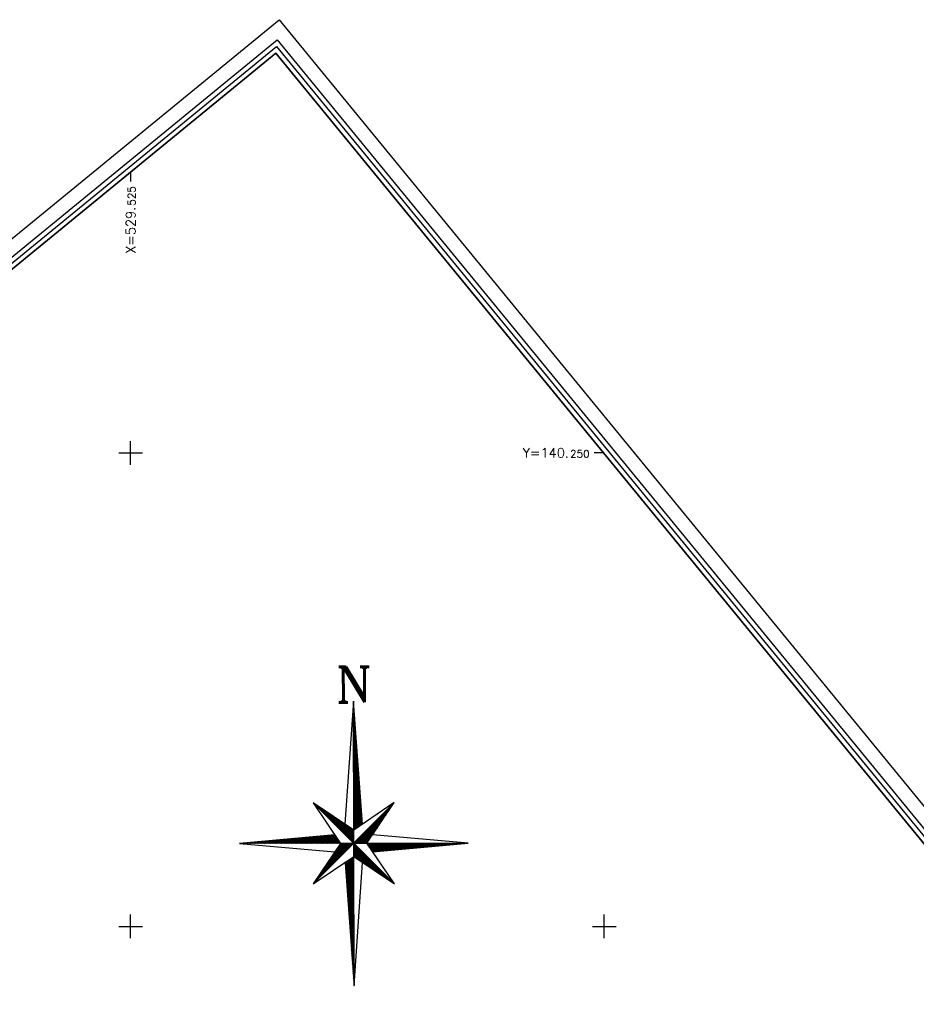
# Model space of a CAD drawing. Header units: feet. Extents: x 529188 to 529675, y 139816 to 140273.
# Tile 114 of 118: x 529519 to 529566, y 140221 to 140273. Entities that reach past the tile are written whole.
import ezdxf
from ezdxf.enums import TextEntityAlignment as Align

# ---------------------------------------------------------------- set-up
doc = ezdxf.new("R2010")
doc.units = ezdxf.units.FT
doc.header["$LTSCALE"] = 2
doc.header["$MEASUREMENT"] = 0
doc.linetypes.add('CONTINU', pattern=[0])
doc.layers.get('0').update_dxf_attribs({"linetype": 'CONTINUOUS'})
for name, color, linetype in [('cadre250', 7, 'CONTINUOUS'), ('CARROYAGE', 7, 'CONTINUOUS'), ('CARROYAGE LAMBERT', 7, 'CONTINUOUS')]:
    doc.layers.add(name, color=color, linetype=linetype)
doc.styles.add('ROMANT', font='ROMANT.SHX')
doc.styles.get("Standard").update_dxf_attribs({"font": 'ROMANS.SHX'})

# ---------------------------------------------------------------- blocks, each defined once
blk = doc.blocks.new('*X34')
at = {"color": 0, "linetype": 'CONTINU'}
for p, q in [((72.04, 126.13), (72.05, 126.14)), ((72.04, 125.78), (72.07, 125.81)), ((72.04, 125.42), (72.1, 125.48)), ((72.04, 125.07), (72.12, 125.15)), ((72.04, 124.72), (72.14, 124.82)), ((72.04, 124.36), (72.17, 124.49)), ((72.04, 124.01), (72.19, 124.16)), ((72.04, 123.65), (72.21, 123.83)), ((72.04, 123.3), (72.24, 123.5)), ((72.04, 122.95), (72.26, 123.17)), ((72.04, 122.59), (72.28, 122.84)), ((72.04, 122.24), (72.31, 122.51)), ((72.04, 121.89), (72.33, 122.18)), ((72.04, 121.53), (72.35, 121.85)), ((72.04, 121.18), (72.38, 121.52)), ((72.04, 120.83), (72.4, 121.19)), ((72.04, 120.47), (72.42, 120.86)), ((72.04, 120.12), (72.45, 120.53)), ((72.04, 119.77), (72.47, 120.2)), ((72.04, 119.41), (72.49, 119.87)), ((72.04, 119.06), (72.52, 119.54)), ((72.04, 118.7), (72.54, 119.21)), ((72.04, 118.35), (72.56, 118.88)), ((72.04, 118), (72.59, 118.55)), ((72.04, 117.64), (72.61, 118.22)), ((72.04, 117.29), (72.63, 117.89)), ((72.04, 116.94), (72.66, 117.56)), ((72.04, 116.58), (72.68, 117.23)), ((72.04, 116.23), (72.7, 116.9)), ((72.04, 115.88), (72.73, 116.57)), ((72.04, 115.52), (72.75, 116.24)), ((72.04, 115.17), (72.77, 115.91)), ((72.04, 114.82), (72.8, 115.58)), ((72.04, 114.46), (72.82, 115.25)), ((72.04, 114.11), (72.84, 114.92)), ((72.04, 113.76), (72.87, 114.58)), ((72.04, 113.4), (72.89, 114.25)), ((72.04, 113.05), (72.91, 113.92)), ((72.04, 112.69), (72.94, 113.59)), ((72.04, 112.34), (72.96, 113.26)), ((72.04, 111.99), (72.98, 112.93)), ((72.04, 111.63), (73.01, 112.6)), ((72.04, 111.28), (73.03, 112.27)), ((72.04, 110.93), (73.05, 111.94)), ((72.04, 110.57), (73.08, 111.61)), ((72.04, 110.22), (73.1, 111.28)), ((72.04, 109.87), (73.12, 110.95)), ((72.04, 109.51), (73.15, 110.62)), ((72.04, 109.16), (73.17, 110.29)), ((72.04, 108.81), (73.19, 109.96)), ((72.04, 108.45), (73.22, 109.63)), ((72.04, 108.1), (73.24, 109.3)), ((72.04, 107.74), (73.26, 108.97)), ((72.04, 107.39), (73.29, 108.64)), ((72.04, 107.04), (73.31, 108.31)), ((72.04, 106.68), (73.33, 107.98)), ((72.04, 106.33), (73.36, 107.65)), ((72.04, 105.98), (73.38, 107.32)), ((72.04, 105.62), (73.4, 106.99)), ((72.04, 105.27), (73.43, 106.66)), ((72.04, 104.92), (73.45, 106.33)), ((72.04, 104.56), (73.47, 106)), ((72.04, 104.21), (73.5, 105.67)), ((72.04, 103.86), (73.52, 105.34)), ((72.04, 103.5), (73.54, 105.01)), ((72.04, 103.15), (73.57, 104.68)), ((72.04, 102.79), (73.59, 104.35)), ((72.04, 102.44), (73.61, 104.02)), ((72.04, 102.09), (73.64, 103.69)), ((72.04, 101.73), (73.66, 103.36)), ((72.04, 101.38), (73.68, 103.03)), ((72.04, 101.03), (73.71, 102.7)), ((72.04, 100.67), (73.73, 102.37)), ((72.04, 100.32), (73.75, 102.04)), ((72.04, 99.97), (73.78, 101.71)), ((72.04, 99.61), (73.8, 101.38)), ((72.04, 99.26), (73.82, 101.05)), ((72.04, 98.91), (73.85, 100.72)), ((72.04, 98.55), (73.87, 100.39)), ((72.04, 98.2), (73.89, 100.06)), ((72.04, 97.85), (73.92, 99.72)), ((72.04, 97.49), (73.94, 99.39)), ((72.04, 97.14), (73.96, 99.06)), ((72.04, 96.78), (73.99, 98.73)), ((72.04, 96.43), (74.01, 98.4)), ((72.04, 96.08), (74.03, 98.07)), ((72.04, 95.72), (74.06, 97.74)), ((72.04, 95.37), (74.08, 97.41)), ((72.04, 95.02), (74.1, 97.08)), ((72.04, 94.66), (74.13, 96.75)), ((72.04, 94.31), (74.15, 96.42)), ((72.04, 93.96), (74.17, 96.09)), ((72.04, 93.6), (74.2, 95.76)), ((72.04, 93.25), (74.22, 95.43)), ((72.04, 92.9), (74.24, 95.1)), ((72.04, 92.54), (74.27, 94.77)), ((72.04, 92.19), (74.29, 94.44)), ((72.04, 91.83), (74.31, 94.11)), ((72.04, 91.48), (74.34, 93.78)), ((72.04, 91.13), (74.36, 93.45)), ((72.04, 90.77), (74.38, 93.12)), ((72.04, 90.42), (74.41, 92.79)), ((72.04, 90.07), (74.43, 92.46)), ((72.04, 89.71), (74.45, 92.13)), ((72.04, 89.36), (74.48, 91.8)), ((72.04, 89.01), (74.5, 91.47)), ((72.04, 88.65), (74.52, 91.14)), ((72.04, 88.3), (74.55, 90.81)), ((72.04, 87.95), (74.57, 90.48)), ((72.04, 87.59), (74.59, 90.15)), ((72.04, 87.24), (74.62, 89.82)), ((72.04, 86.89), (74.64, 89.49)), ((72.04, 86.53), (74.66, 89.16)), ((72.04, 86.18), (74.69, 88.83)), ((72.04, 85.82), (74.71, 88.5)), ((72.04, 85.47), (74.73, 88.17)), ((72.04, 85.12), (74.76, 87.84)), ((72.04, 84.76), (74.78, 87.51)), ((55.02, 83.31), (55.05, 83.33)), ((55.2, 83.13), (55.26, 83.19)), ((72.04, 84.41), (74.8, 87.18)), ((72.04, 84.06), (74.83, 86.85)), ((72.04, 83.7), (74.85, 86.52)), ((72.04, 83.35), (74.87, 86.19)), ((72.04, 83), (74.9, 85.86)), ((72.04, 82.64), (74.92, 85.53)), ((72.04, 82.29), (74.94, 85.2)), ((72.04, 81.94), (74.97, 84.86)), ((72.04, 81.58), (74.99, 84.53)), ((72.04, 81.23), (75.01, 84.2)), ((72.04, 80.87), (75.04, 83.87)), ((72.04, 80.52), (75.06, 83.54)), ((72.04, 80.17), (75.08, 83.21)), ((55.38, 82.95), (55.47, 83.05)), ((55.55, 82.78), (55.68, 82.91)), ((55.73, 82.6), (55.89, 82.76)), ((55.91, 82.42), (56.11, 82.62)), ((56.08, 82.25), (56.32, 82.48)), ((56.26, 82.07), (56.53, 82.34)), ((56.44, 81.89), (56.74, 82.2)), ((56.61, 81.72), (56.95, 82.05)), ((56.79, 81.54), (57.16, 81.91)), ((56.97, 81.36), (57.37, 81.77)), ((57.14, 81.19), (57.58, 81.63)), ((57.32, 81.01), (57.8, 81.48)), ((57.5, 80.83), (58.01, 81.34)), ((57.67, 80.66), (58.22, 81.2)), ((57.85, 80.48), (58.43, 81.06)), ((58.03, 80.3), (58.64, 80.92)), ((58.21, 80.13), (58.85, 80.77)), ((58.38, 79.95), (59.06, 80.63)), ((58.56, 79.77), (59.28, 80.49)), ((58.74, 79.6), (59.49, 80.35)), ((58.91, 79.42), (59.7, 80.2)), ((59.09, 79.24), (59.91, 80.06)), ((59.27, 79.06), (60.12, 79.92)), ((59.44, 78.89), (60.33, 79.78)), ((59.62, 78.71), (60.54, 79.63)), ((59.8, 78.53), (60.75, 79.49)), ((59.97, 78.36), (60.97, 79.35)), ((60.15, 78.18), (61.18, 79.21)), ((60.33, 78), (61.39, 79.07)), ((72.04, 79.81), (75.11, 82.88)), ((72.04, 79.46), (75.13, 82.55)), ((72.04, 79.11), (75.15, 82.22)), ((72.04, 78.75), (75.18, 81.89)), ((72.04, 78.4), (75.2, 81.56)), ((72.04, 78.05), (75.22, 81.23)), ((72.04, 77.69), (75.25, 80.9)), ((72.04, 77.34), (75.27, 80.57)), ((72.04, 76.99), (75.29, 80.24)), ((72.04, 76.63), (75.32, 79.91)), ((72.04, 76.28), (75.34, 79.58)), ((72.04, 75.92), (75.36, 79.25)), ((72.31, 66.3), (88.62, 82.61)), ((72.66, 66.3), (87.9, 81.53)), ((73.01, 66.3), (87.17, 80.45)), ((73.37, 66.3), (86.44, 79.37)), ((60.5, 77.83), (61.6, 78.92)), ((60.68, 77.65), (61.81, 78.78)), ((60.86, 77.47), (62.02, 78.64)), ((61.03, 77.3), (62.23, 78.5)), ((61.21, 77.12), (62.44, 78.35)), ((61.39, 76.94), (62.66, 78.21)), ((61.56, 76.77), (62.87, 78.07)), ((61.74, 76.59), (63.08, 77.93)), ((61.92, 76.41), (63.29, 77.79)), ((62.09, 76.24), (63.5, 77.64)), ((62.27, 76.06), (63.71, 77.5)), ((62.45, 75.88), (63.92, 77.36)), ((62.62, 75.71), (64.14, 77.22)), ((62.8, 75.53), (64.35, 77.07)), ((62.98, 75.35), (64.56, 76.93)), ((63.16, 75.18), (64.77, 76.79)), ((63.33, 75), (64.98, 76.65)), ((63.51, 74.82), (65.19, 76.51)), ((63.69, 74.65), (65.4, 76.36)), ((63.86, 74.47), (65.61, 76.22)), ((64.04, 74.29), (65.83, 76.08)), ((64.22, 74.12), (66.04, 75.94)), ((64.39, 73.94), (66.25, 75.79)), ((64.57, 73.76), (66.46, 75.65)), ((64.75, 73.58), (66.67, 75.51)), ((64.92, 73.41), (66.88, 75.37)), ((65.1, 73.23), (67.09, 75.23)), ((65.28, 73.05), (67.3, 75.08)), ((65.45, 72.88), (67.52, 74.94)), ((72.04, 75.57), (75.39, 78.92)), ((72.04, 75.22), (75.41, 78.59)), ((72.04, 74.86), (75.43, 78.26)), ((72.04, 74.51), (75.46, 77.93)), ((72.04, 74.16), (75.48, 77.6)), ((72.04, 73.8), (75.5, 77.27)), ((72.04, 73.45), (75.53, 76.94)), ((72.04, 73.1), (75.55, 76.61)), ((72.04, 72.74), (75.57, 76.28)), ((72.04, 72.39), (75.6, 75.95)), ((72.04, 72.04), (75.62, 75.62)), ((72.7, 72.34), (75.64, 75.29)), ((73.72, 66.3), (85.71, 78.29)), ((73.78, 73.07), (75.67, 74.96)), ((74.07, 66.3), (84.98, 77.2)), ((74.43, 66.3), (84.25, 76.12)), ((74.78, 66.3), (83.53, 75.04)), ((65.63, 72.7), (67.73, 74.8)), ((65.81, 72.52), (67.94, 74.66)), ((65.98, 72.35), (68.15, 74.51)), ((66.16, 72.17), (68.36, 74.37)), ((66.34, 71.99), (68.57, 74.23)), ((66.51, 71.82), (68.78, 74.09)), ((66.69, 71.64), (69, 73.94)), ((66.87, 71.46), (69.21, 73.8)), ((67.04, 71.29), (69.42, 73.66)), ((67.22, 71.11), (69.63, 73.52)), ((67.4, 70.93), (69.84, 73.38)), ((67.57, 70.76), (70.05, 73.23)), ((67.75, 70.58), (70.26, 73.09)), ((67.93, 70.4), (70.47, 72.95)), ((68.1, 70.23), (70.69, 72.81)), ((68.28, 70.05), (70.9, 72.66)), ((68.46, 69.87), (71.11, 72.52)), ((68.64, 69.7), (71.32, 72.38)), ((68.81, 69.52), (71.53, 72.24)), ((68.99, 69.34), (71.74, 72.1)), ((69.17, 69.17), (71.95, 71.95)), ((69.34, 68.99), (72.04, 71.68)), ((69.52, 68.81), (72.04, 71.33)), ((69.7, 68.64), (72.04, 70.98)), ((74.86, 73.8), (75.69, 74.63)), ((75.13, 66.3), (82.8, 73.96)), ((75.49, 66.3), (82.07, 72.88)), ((75.84, 66.3), (81.34, 71.8)), ((76.19, 66.3), (80.61, 70.71)), ((26.7, 66.3), (26.99, 66.59)), ((27.05, 66.3), (27.38, 66.62)), ((27.4, 66.3), (27.76, 66.65)), ((27.76, 66.3), (28.15, 66.69)), ((28.11, 66.3), (28.54, 66.72)), ((28.46, 66.3), (28.93, 66.76)), ((28.82, 66.3), (29.32, 66.79)), ((29.17, 66.3), (29.7, 66.83)), ((29.53, 66.3), (30.09, 66.86)), ((29.88, 66.3), (30.48, 66.9)), ((30.23, 66.3), (30.87, 66.93)), ((30.59, 66.3), (31.26, 66.97)), ((30.94, 66.3), (31.65, 67)), ((31.29, 66.3), (32.03, 67.04)), ((31.65, 66.3), (32.42, 67.07)), ((32, 66.3), (32.81, 67.11)), ((32.35, 66.3), (33.2, 67.14)), ((32.71, 66.3), (33.59, 67.17)), ((33.06, 66.3), (33.98, 67.21)), ((33.41, 66.3), (34.36, 67.24)), ((33.77, 66.3), (34.75, 67.28)), ((34.12, 66.3), (35.14, 67.31)), ((34.48, 66.3), (35.53, 67.35)), ((34.83, 66.3), (35.92, 67.38)), ((35.18, 66.3), (36.31, 67.42)), ((35.54, 66.3), (36.69, 67.45)), ((35.89, 66.3), (37.08, 67.49)), ((36.24, 66.3), (37.47, 67.52)), ((36.6, 66.3), (37.86, 67.56)), ((36.95, 66.3), (38.25, 67.59)), ((37.3, 66.3), (38.63, 67.63)), ((37.66, 66.3), (39.02, 67.66)), ((38.01, 66.3), (39.41, 67.7)), ((38.36, 66.3), (39.8, 67.73)), ((38.72, 66.3), (40.19, 67.76)), ((39.07, 66.3), (40.58, 67.8)), ((39.43, 66.3), (40.96, 67.83)), ((39.78, 66.3), (41.35, 67.87)), ((40.13, 66.3), (41.74, 67.9)), ((40.49, 66.3), (42.13, 67.94)), ((40.84, 66.3), (42.52, 67.97)), ((41.19, 66.3), (42.91, 68.01)), ((41.55, 66.3), (43.29, 68.04)), ((41.9, 66.3), (43.68, 68.08)), ((42.25, 66.3), (44.07, 68.11)), ((42.61, 66.3), (44.46, 68.15)), ((42.96, 66.3), (44.85, 68.18)), ((43.31, 66.3), (45.23, 68.22)), ((43.67, 66.3), (45.62, 68.25)), ((44.02, 66.3), (46.01, 68.29)), ((44.37, 66.3), (46.4, 68.32)), ((44.73, 66.3), (46.79, 68.35)), ((45.08, 66.3), (47.18, 68.39)), ((45.44, 66.3), (47.56, 68.42)), ((45.79, 66.3), (47.95, 68.46)), ((46.14, 66.3), (48.34, 68.49)), ((46.5, 66.3), (48.73, 68.53)), ((46.85, 66.3), (49.12, 68.56)), ((47.2, 66.3), (49.51, 68.6)), ((47.56, 66.3), (49.89, 68.63)), ((47.91, 66.3), (50.28, 68.67)), ((48.26, 66.3), (50.67, 68.7)), ((48.62, 66.3), (51.06, 68.74)), ((48.97, 66.3), (51.45, 68.77)), ((49.32, 66.3), (51.84, 68.81)), ((49.68, 66.3), (52.22, 68.84)), ((50.03, 66.3), (52.61, 68.87)), ((50.39, 66.3), (53, 68.91)), ((50.74, 66.3), (53.39, 68.94)), ((51.09, 66.3), (53.78, 68.98)), ((51.45, 66.3), (54.16, 69.01)), ((51.8, 66.3), (54.55, 69.05)), ((52.15, 66.3), (54.94, 69.08)), ((52.51, 66.3), (55.33, 69.12)), ((52.86, 66.3), (55.72, 69.15)), ((53.21, 66.3), (56.11, 69.19)), ((53.57, 66.3), (56.49, 69.22)), ((53.92, 66.3), (56.88, 69.26)), ((54.27, 66.3), (57.27, 69.29)), ((54.63, 66.3), (57.66, 69.33)), ((54.98, 66.3), (58.05, 69.36)), ((55.33, 66.3), (58.44, 69.4)), ((55.69, 66.3), (58.82, 69.43)), ((56.04, 66.3), (59.21, 69.46)), ((56.4, 66.3), (59.6, 69.5)), ((56.75, 66.3), (59.99, 69.53)), ((57.1, 66.3), (60.38, 69.57)), ((57.46, 66.3), (60.76, 69.6)), ((57.81, 66.3), (61.15, 69.64)), ((58.16, 66.3), (61.54, 69.67)), ((58.52, 66.3), (61.93, 69.71)), ((58.87, 66.3), (62.32, 69.74)), ((59.22, 66.3), (62.71, 69.78)), ((59.58, 66.3), (63.09, 69.81)), ((59.93, 66.3), (63.48, 69.85)), ((60.28, 66.3), (63.87, 69.88)), ((60.64, 66.3), (64.1, 69.76)), ((60.99, 66.3), (64.24, 69.55)), ((61.35, 66.3), (64.39, 69.34)), ((61.7, 66.3), (64.53, 69.12)), ((62.05, 66.3), (64.67, 68.91)), ((62.41, 66.3), (64.81, 68.7)), ((62.76, 66.3), (64.96, 68.49)), ((63.11, 66.3), (65.1, 68.28)), ((63.47, 66.3), (65.24, 68.07)), ((63.82, 66.3), (65.38, 67.86)), ((64.17, 66.3), (65.52, 67.65)), ((64.53, 66.3), (65.67, 67.43)), ((64.88, 66.3), (65.81, 67.22)), ((65.23, 66.3), (65.95, 67.01)), ((65.59, 66.3), (66.09, 66.8)), ((65.94, 66.3), (66.24, 66.59)), ((69.87, 68.46), (72.04, 70.62)), ((70.05, 68.28), (72.04, 70.27)), ((70.23, 68.1), (72.04, 69.91)), ((70.4, 67.93), (72.04, 69.56)), ((70.58, 67.75), (72.04, 69.21)), ((70.76, 67.57), (72.04, 68.85)), ((70.93, 67.4), (72.04, 68.5)), ((71.11, 67.22), (72.04, 68.15)), ((71.29, 67.04), (72.04, 67.79)), ((71.46, 66.87), (72.04, 67.44)), ((71.64, 66.69), (72.04, 67.09)), ((71.82, 66.51), (72.04, 66.73)), ((76.55, 66.3), (79.88, 69.63)), ((76.9, 66.3), (79.16, 68.55)), ((77.26, 66.3), (78.43, 67.47)), ((23.87, 66.3), (23.88, 66.31)), ((24.22, 66.3), (24.27, 66.34)), ((24.58, 66.3), (24.66, 66.38)), ((24.93, 66.3), (25.05, 66.41)), ((25.28, 66.3), (25.43, 66.45)), ((25.64, 66.3), (25.82, 66.48)), ((25.99, 66.3), (26.21, 66.52)), ((26.34, 66.3), (26.6, 66.55)), ((55.06, 49.41), (71.95, 66.3)), ((55.79, 50.49), (71.6, 66.3)), ((56.52, 51.57), (71.24, 66.3)), ((57.25, 52.65), (70.89, 66.3)), ((57.98, 53.73), (70.54, 66.3)), ((58.71, 54.82), (70.18, 66.3)), ((59.43, 55.9), (69.83, 66.3)), ((60.16, 56.98), (69.48, 66.3)), ((60.89, 58.06), (69.12, 66.3)), ((61.62, 59.14), (68.77, 66.3)), ((62.35, 60.23), (68.42, 66.3)), ((63.08, 61.31), (68.06, 66.3)), ((63.8, 62.39), (67.71, 66.3)), ((64.53, 63.47), (67.36, 66.3)), ((65.26, 64.55), (67, 66.3)), ((65.99, 65.64), (66.65, 66.3)), ((66.3, 66.3), (66.38, 66.38)), ((71.99, 66.34), (72.04, 66.38)), ((72.04, 66.03), (72.17, 66.16)), ((72.04, 65.67), (72.35, 65.98)), ((72.04, 65.32), (72.52, 65.81)), ((72.04, 64.96), (72.7, 65.63)), ((72.04, 64.61), (72.88, 65.45)), ((72.04, 64.26), (73.05, 65.28)), ((72.04, 63.9), (73.23, 65.1)), ((72.04, 63.55), (73.41, 64.92)), ((72.04, 63.2), (73.58, 64.75)), ((72.04, 62.84), (73.76, 64.57)), ((72.04, 62.49), (73.94, 64.39)), ((72.04, 62.14), (74.12, 64.22)), ((72.04, 61.78), (74.29, 64.04)), ((72.04, 61.43), (74.47, 63.86)), ((72.04, 61.08), (74.65, 63.69)), ((72.04, 60.72), (74.82, 63.51)), ((72.23, 60.56), (75, 63.33)), ((72.44, 60.42), (75.18, 63.16)), ((72.65, 60.28), (75.35, 62.98)), ((72.86, 60.14), (75.53, 62.8)), ((73.07, 59.99), (75.71, 62.62)), ((73.29, 59.85), (75.88, 62.45)), ((77.61, 66.3), (77.7, 66.39)), ((77.77, 66.1), (77.96, 66.3)), ((77.91, 65.89), (78.32, 66.3)), ((78.05, 65.68), (78.67, 66.3)), ((78.2, 65.47), (79.02, 66.3)), ((78.34, 65.26), (79.38, 66.3)), ((78.48, 65.04), (79.73, 66.3)), ((78.62, 64.83), (80.08, 66.3)), ((78.76, 64.62), (80.44, 66.3)), ((78.91, 64.41), (80.79, 66.3)), ((79.05, 64.2), (81.14, 66.3)), ((79.19, 63.99), (81.5, 66.3)), ((79.33, 63.78), (81.85, 66.3)), ((79.48, 63.57), (82.21, 66.3)), ((79.62, 63.35), (82.56, 66.3)), ((79.76, 63.14), (82.91, 66.3)), ((79.9, 62.93), (83.27, 66.3)), ((80.04, 62.72), (83.62, 66.3)), ((80.41, 62.73), (83.97, 66.3)), ((80.79, 62.76), (84.33, 66.3)), ((81.18, 62.8), (84.68, 66.3)), ((81.57, 62.83), (85.03, 66.3)), ((81.96, 62.87), (85.39, 66.3)), ((82.35, 62.9), (85.74, 66.3)), ((82.73, 62.94), (86.09, 66.3)), ((83.12, 62.97), (86.45, 66.3)), ((83.51, 63), (86.8, 66.3)), ((83.9, 63.04), (87.15, 66.3)), ((84.29, 63.07), (87.51, 66.3)), ((84.68, 63.11), (87.86, 66.3)), ((85.06, 63.14), (88.22, 66.3)), ((85.45, 63.18), (88.57, 66.3)), ((85.84, 63.21), (88.92, 66.3)), ((86.23, 63.25), (89.28, 66.3)), ((86.62, 63.28), (89.63, 66.3)), ((87.01, 63.32), (89.98, 66.3)), ((87.39, 63.35), (90.34, 66.3)), ((87.78, 63.39), (90.69, 66.3)), ((88.17, 63.42), (91.04, 66.3)), ((88.56, 63.46), (91.4, 66.3)), ((88.95, 63.49), (91.75, 66.3)), ((89.33, 63.53), (92.1, 66.3)), ((89.72, 63.56), (92.46, 66.3)), ((90.11, 63.59), (92.81, 66.3)), ((90.5, 63.63), (93.17, 66.3)), ((90.89, 63.66), (93.52, 66.3)), ((91.28, 63.7), (93.87, 66.3)), ((91.66, 63.73), (94.23, 66.3)), ((92.05, 63.77), (94.58, 66.3)), ((92.44, 63.8), (94.93, 66.3)), ((92.83, 63.84), (95.29, 66.3)), ((93.22, 63.87), (95.64, 66.3)), ((93.61, 63.91), (95.99, 66.3)), ((93.99, 63.94), (96.35, 66.3)), ((94.38, 63.98), (96.7, 66.3)), ((94.77, 64.01), (97.05, 66.3)), ((95.16, 64.05), (97.41, 66.3)), ((95.55, 64.08), (97.76, 66.3)), ((95.93, 64.12), (98.11, 66.3)), ((96.32, 64.15), (98.47, 66.3)), ((96.71, 64.18), (98.82, 66.3)), ((97.1, 64.22), (99.18, 66.3)), ((97.49, 64.25), (99.53, 66.3)), ((97.88, 64.29), (99.88, 66.3)), ((98.26, 64.32), (100.24, 66.3)), ((98.65, 64.36), (100.59, 66.3)), ((99.04, 64.39), (100.94, 66.3)), ((99.43, 64.43), (101.3, 66.3)), ((99.82, 64.46), (101.65, 66.3)), ((100.21, 64.5), (102, 66.3)), ((100.59, 64.53), (102.36, 66.3)), ((100.98, 64.57), (102.71, 66.3)), ((101.37, 64.6), (103.06, 66.3)), ((101.76, 64.64), (103.42, 66.3)), ((102.15, 64.67), (103.77, 66.3)), ((102.54, 64.7), (104.13, 66.3)), ((102.92, 64.74), (104.48, 66.3)), ((103.31, 64.77), (104.83, 66.3)), ((103.7, 64.81), (105.19, 66.3)), ((104.09, 64.84), (105.54, 66.3)), ((104.48, 64.88), (105.89, 66.3)), ((104.86, 64.91), (106.25, 66.3)), ((105.25, 64.95), (106.6, 66.3)), ((105.64, 64.98), (106.95, 66.3)), ((106.03, 65.02), (107.31, 66.3)), ((106.42, 65.05), (107.66, 66.3)), ((106.81, 65.09), (108.01, 66.3)), ((107.19, 65.12), (108.37, 66.3)), ((107.58, 65.16), (108.72, 66.3)), ((107.97, 65.19), (109.08, 66.3)), ((108.36, 65.23), (109.43, 66.3)), ((108.75, 65.26), (109.78, 66.3)), ((109.14, 65.29), (110.14, 66.3)), ((109.52, 65.33), (110.49, 66.3)), ((109.91, 65.36), (110.84, 66.3)), ((110.3, 65.4), (111.2, 66.3)), ((110.69, 65.43), (111.55, 66.3)), ((111.08, 65.47), (111.9, 66.3)), ((111.46, 65.5), (112.26, 66.3)), ((111.85, 65.54), (112.61, 66.3)), ((112.24, 65.57), (112.96, 66.3)), ((112.63, 65.61), (113.32, 66.3)), ((113.02, 65.64), (113.67, 66.3)), ((113.41, 65.68), (114.02, 66.3)), ((113.79, 65.71), (114.38, 66.3)), ((114.18, 65.75), (114.73, 66.3)), ((114.57, 65.78), (115.09, 66.3)), ((114.96, 65.82), (115.44, 66.3)), ((115.35, 65.85), (115.79, 66.3)), ((115.74, 65.88), (116.15, 66.3)), ((116.12, 65.92), (116.5, 66.3)), ((116.51, 65.95), (116.85, 66.3)), ((116.9, 65.99), (117.21, 66.3)), ((117.29, 66.02), (117.56, 66.3)), ((117.68, 66.06), (117.91, 66.3)), ((118.07, 66.09), (118.27, 66.3)), ((118.45, 66.13), (118.62, 66.3)), ((118.84, 66.16), (118.97, 66.3)), ((119.23, 66.2), (119.33, 66.3)), ((119.62, 66.23), (119.68, 66.3)), ((120.01, 66.27), (120.04, 66.3)), ((68.37, 58.12), (68.7, 58.45)), ((68.4, 57.79), (69.78, 59.18)), ((68.42, 57.46), (70.86, 59.9)), ((68.44, 57.13), (71.95, 60.63)), ((68.47, 56.8), (72.04, 60.37)), ((68.49, 56.47), (72.04, 60.01)), ((68.51, 56.14), (72.04, 59.66)), ((68.54, 55.81), (72.04, 59.31)), ((68.56, 55.48), (72.04, 58.95)), ((68.58, 55.15), (72.04, 58.6)), ((68.61, 54.82), (72.04, 58.25)), ((73.5, 59.71), (76.06, 62.27)), ((73.71, 59.57), (76.24, 62.09)), ((73.92, 59.42), (76.41, 61.92)), ((74.13, 59.28), (76.59, 61.74)), ((74.34, 59.14), (76.77, 61.56)), ((74.55, 59), (76.94, 61.39)), ((74.77, 58.86), (77.12, 61.21)), ((74.98, 58.71), (77.3, 61.03)), ((75.19, 58.57), (77.47, 60.86)), ((75.4, 58.43), (77.65, 60.68)), ((75.61, 58.29), (77.83, 60.5)), ((75.82, 58.14), (78, 60.33)), ((76.03, 58), (78.18, 60.15)), ((76.24, 57.86), (78.36, 59.97)), ((76.46, 57.72), (78.53, 59.8)), ((76.67, 57.57), (78.71, 59.62)), ((76.88, 57.43), (78.89, 59.44)), ((77.09, 57.29), (79.06, 59.27)), ((77.3, 57.15), (79.24, 59.09)), ((77.51, 57.01), (79.42, 58.91)), ((77.72, 56.86), (79.6, 58.74)), ((77.93, 56.72), (79.77, 58.56)), ((78.15, 56.58), (79.95, 58.38)), ((68.63, 54.49), (72.04, 57.89)), ((68.65, 54.16), (72.04, 57.54)), ((68.68, 53.83), (72.04, 57.19)), ((68.7, 53.5), (72.04, 56.83)), ((68.72, 53.17), (72.04, 56.48)), ((68.75, 52.84), (72.04, 56.13)), ((68.77, 52.51), (72.04, 55.77)), ((68.79, 52.17), (72.04, 55.42)), ((68.82, 51.84), (72.04, 55.07)), ((68.84, 51.51), (72.04, 54.71)), ((68.86, 51.18), (72.04, 54.36)), ((78.36, 56.44), (80.13, 58.21)), ((78.57, 56.29), (80.3, 58.03)), ((78.78, 56.15), (80.48, 57.85)), ((78.99, 56.01), (80.66, 57.67)), ((79.2, 55.87), (80.83, 57.5)), ((79.41, 55.73), (81.01, 57.32)), ((79.62, 55.58), (81.19, 57.14)), ((79.84, 55.44), (81.36, 56.97)), ((80.05, 55.3), (81.54, 56.79)), ((80.26, 55.16), (81.72, 56.61)), ((80.47, 55.01), (81.89, 56.44)), ((80.68, 54.87), (82.07, 56.26)), ((80.89, 54.73), (82.25, 56.08)), ((81.1, 54.59), (82.42, 55.91)), ((81.32, 54.45), (82.6, 55.73)), ((81.53, 54.3), (82.78, 55.55)), ((81.74, 54.16), (82.95, 55.38)), ((81.95, 54.02), (83.13, 55.2)), ((82.16, 53.88), (83.31, 55.02)), ((82.37, 53.73), (83.48, 54.85)), ((82.58, 53.59), (83.66, 54.67)), ((82.79, 53.45), (83.84, 54.49)), ((83.01, 53.31), (84.01, 54.32)), ((83.22, 53.17), (84.19, 54.14)), ((68.89, 50.85), (72.04, 54)), ((68.91, 50.52), (72.04, 53.65)), ((68.93, 50.19), (72.04, 53.3)), ((68.96, 49.86), (72.04, 52.94)), ((68.98, 49.53), (72.04, 52.59)), ((69, 49.2), (72.04, 52.24)), ((69.03, 48.87), (72.04, 51.88)), ((69.05, 48.54), (72.04, 51.53)), ((69.07, 48.21), (72.04, 51.18)), ((69.1, 47.88), (72.04, 50.82)), ((69.12, 47.55), (72.04, 50.47)), ((69.14, 47.22), (72.04, 50.12)), ((83.43, 53.02), (84.37, 53.96)), ((83.64, 52.88), (84.55, 53.79)), ((83.85, 52.74), (84.72, 53.61)), ((84.06, 52.6), (84.9, 53.43)), ((84.27, 52.45), (85.08, 53.26)), ((84.48, 52.31), (85.25, 53.08)), ((84.7, 52.17), (85.43, 52.9)), ((84.91, 52.03), (85.61, 52.73)), ((85.12, 51.88), (85.78, 52.55)), ((85.33, 51.74), (85.96, 52.37)), ((85.54, 51.6), (86.14, 52.19)), ((85.75, 51.46), (86.31, 52.02)), ((85.96, 51.32), (86.49, 51.84)), ((86.18, 51.17), (86.67, 51.66)), ((86.39, 51.03), (86.84, 51.49)), ((86.6, 50.89), (87.02, 51.31)), ((86.81, 50.75), (87.2, 51.13)), ((87.02, 50.6), (87.37, 50.96)), ((87.23, 50.46), (87.55, 50.78)), ((87.44, 50.32), (87.73, 50.6)), ((87.65, 50.18), (87.9, 50.43)), ((87.87, 50.04), (88.08, 50.25)), ((88.08, 49.89), (88.26, 50.07)), ((69.17, 46.89), (72.04, 49.76)), ((69.19, 46.56), (72.04, 49.41)), ((69.21, 46.23), (72.04, 49.05)), ((69.24, 45.9), (72.04, 48.7)), ((69.26, 45.57), (72.04, 48.35)), ((69.28, 45.24), (72.04, 47.99)), ((69.31, 44.91), (72.04, 47.64)), ((69.33, 44.58), (72.04, 47.29)), ((69.35, 44.25), (72.04, 46.93)), ((69.38, 43.92), (72.04, 46.58)), ((69.4, 43.59), (72.04, 46.23)), ((69.42, 43.26), (72.04, 45.87)), ((88.29, 49.75), (88.43, 49.9)), ((88.5, 49.61), (88.61, 49.72)), ((88.71, 49.47), (88.79, 49.54)), ((88.92, 49.32), (88.96, 49.37)), ((89.13, 49.18), (89.14, 49.19)), ((69.45, 42.93), (72.04, 45.52)), ((69.47, 42.6), (72.04, 45.17)), ((69.49, 42.27), (72.04, 44.81)), ((69.52, 41.94), (72.04, 44.46)), ((69.54, 41.61), (72.04, 44.11)), ((69.56, 41.28), (72.04, 43.75)), ((69.59, 40.95), (72.04, 43.4)), ((69.61, 40.62), (72.04, 43.04)), ((69.63, 40.29), (72.04, 42.69)), ((69.66, 39.96), (72.04, 42.34)), ((69.68, 39.63), (72.04, 41.98)), ((69.7, 39.3), (72.04, 41.63)), ((69.73, 38.97), (72.04, 41.28)), ((69.75, 38.64), (72.04, 40.92)), ((69.77, 38.31), (72.04, 40.57)), ((69.8, 37.98), (72.04, 40.22)), ((69.82, 37.65), (72.04, 39.86)), ((69.84, 37.31), (72.04, 39.51)), ((69.87, 36.98), (72.04, 39.16)), ((69.89, 36.65), (72.04, 38.8)), ((69.91, 36.32), (72.04, 38.45)), ((69.94, 35.99), (72.04, 38.09)), ((69.96, 35.66), (72.04, 37.74)), ((69.98, 35.33), (72.04, 37.39)), ((70.01, 35), (72.04, 37.03)), ((70.03, 34.67), (72.04, 36.68)), ((70.05, 34.34), (72.04, 36.33)), ((70.08, 34.01), (72.04, 35.97)), ((70.1, 33.68), (72.04, 35.62)), ((70.12, 33.35), (72.04, 35.27)), ((70.15, 33.02), (72.04, 34.91)), ((70.17, 32.69), (72.04, 34.56)), ((70.19, 32.36), (72.04, 34.21)), ((70.22, 32.03), (72.04, 33.85)), ((70.24, 31.7), (72.04, 33.5)), ((70.26, 31.37), (72.04, 33.14)), ((70.29, 31.04), (72.04, 32.79)), ((70.31, 30.71), (72.04, 32.44)), ((70.33, 30.38), (72.04, 32.08)), ((70.36, 30.05), (72.04, 31.73)), ((70.38, 29.72), (72.04, 31.38)), ((70.4, 29.39), (72.04, 31.02)), ((70.43, 29.06), (72.04, 30.67)), ((70.45, 28.73), (72.04, 30.32)), ((70.47, 28.4), (72.04, 29.96)), ((70.5, 28.07), (72.04, 29.61)), ((70.52, 27.74), (72.04, 29.26)), ((70.54, 27.41), (72.04, 28.9)), ((70.57, 27.08), (72.04, 28.55)), ((70.59, 26.75), (72.04, 28.2)), ((70.61, 26.42), (72.04, 27.84)), ((70.64, 26.09), (72.04, 27.49)), ((70.66, 25.76), (72.04, 27.13)), ((70.68, 25.43), (72.04, 26.78)), ((70.7, 25.1), (72.04, 26.43)), ((70.73, 24.77), (72.04, 26.07)), ((70.75, 24.44), (72.04, 25.72)), ((70.77, 24.11), (72.04, 25.37)), ((70.8, 23.78), (72.04, 25.01)), ((70.82, 23.45), (72.04, 24.66)), ((70.84, 23.12), (72.04, 24.31)), ((70.87, 22.79), (72.04, 23.95)), ((70.89, 22.45), (72.04, 23.6)), ((70.91, 22.12), (72.04, 23.25)), ((70.94, 21.79), (72.04, 22.89)), ((70.96, 21.46), (72.04, 22.54)), ((70.98, 21.13), (72.04, 22.18)), ((71.01, 20.8), (72.04, 21.83)), ((71.03, 20.47), (72.04, 21.48)), ((71.05, 20.14), (72.04, 21.12)), ((71.08, 19.81), (72.04, 20.77)), ((71.1, 19.48), (72.04, 20.42)), ((71.12, 19.15), (72.04, 20.06)), ((71.15, 18.82), (72.04, 19.71)), ((71.17, 18.49), (72.04, 19.36)), ((71.19, 18.16), (72.04, 19)), ((71.22, 17.83), (72.04, 18.65)), ((71.24, 17.5), (72.04, 18.3)), ((71.26, 17.17), (72.04, 17.94)), ((71.29, 16.84), (72.04, 17.59)), ((71.31, 16.51), (72.04, 17.23)), ((71.33, 16.18), (72.04, 16.88)), ((71.36, 15.85), (72.04, 16.53)), ((71.38, 15.52), (72.04, 16.17)), ((71.4, 15.19), (72.04, 15.82)), ((71.43, 14.86), (72.04, 15.47)), ((71.45, 14.53), (72.04, 15.11)), ((71.47, 14.2), (72.04, 14.76)), ((71.5, 13.87), (72.04, 14.41)), ((71.52, 13.54), (72.04, 14.05)), ((71.54, 13.21), (72.04, 13.7)), ((71.57, 12.88), (72.04, 13.35)), ((71.59, 12.55), (72.04, 12.99)), ((71.61, 12.22), (72.04, 12.64)), ((71.64, 11.89), (72.04, 12.29)), ((71.66, 11.56), (72.04, 11.93)), ((71.68, 11.23), (72.04, 11.58)), ((71.71, 10.9), (72.04, 11.22)), ((71.73, 10.57), (72.04, 10.87)), ((71.75, 10.24), (72.04, 10.52)), ((71.78, 9.91), (72.04, 10.16)), ((71.8, 9.58), (72.04, 9.81)), ((71.82, 9.25), (72.04, 9.46)), ((71.85, 8.92), (72.04, 9.1)), ((71.87, 8.59), (72.04, 8.75)), ((71.89, 8.26), (72.04, 8.4)), ((71.92, 7.93), (72.04, 8.04)), ((71.94, 7.59), (72.04, 7.69)), ((71.96, 7.26), (72.04, 7.34)), ((71.99, 6.93), (72.04, 6.98)), ((72.01, 6.6), (72.04, 6.63)), ((72.03, 6.27), (72.04, 6.27))]:
    blk.add_line(p, q, dxfattribs=at)
blk = doc.blocks.new('ROSVE200')
at = {"linetype": 'CONTINU'}
for p, q in [((0.084, 7.578), (-0.375, 1.083)), ((0.543, 1.083), (0.084, 7.578)), ((0.084, -7.431), (0.084, 7.578)), ((-2.059, 2.216), (2.227, -2.07)), ((2.227, 2.216), (-2.059, -2.07)), ((-0.919, 0.523), (-5.953, 0.073)), ((6.121, 0.073), (1.087, 0.523)), ((-5.953, 0.073), (-0.919, -0.376)), ((0.084, 0.073), (-5.953, 0.073)), ((0.084, 0.073), (6.121, 0.073)), ((1.087, -0.376), (6.121, 0.073)), ((-0.375, -0.936), (0.084, -7.431)), ((0.084, -7.431), (0.543, -0.936))]:
    blk.add_line(p, q, dxfattribs=at)
blk.add_lwpolyline([(2.227, 2.216), (0.084, 0.774), (-2.059, 2.216), (-0.617, 0.073), (-2.059, -2.07), (0.084, -0.627), (2.227, -2.07), (0.784, 0.073)], close=True, dxfattribs=at)
at = {"linetype": 'CONTINU', "xscale": 0.125, "yscale": 0.125, "zscale": 0.125}
blk.add_blockref('*X34', (-8.921, -8.214), dxfattribs=at)
at = {"linetype": 'CONTINU', "style": 'ROMANT'}
blk.add_text('N', height=1.875, dxfattribs=at).set_placement((0.113, 8.456), align=Align.MIDDLE_CENTER)

msp = doc.modelspace()

# ---------------------------------------------------------------- linework, layer by layer
at = {"layer": 'cadre250', "flags": 128}
for points in [[(529227.588, 140022.756), (529532.841, 140272.877), (529675.446, 140098.839), (529330.55, 139816.237), (529234.372, 139933.616)], [(529228.064, 140022.176), (529532.737, 140271.821), (529674.39, 140098.944), (529330.655, 139817.292), (529234.952, 139934.091)], [(529228.222, 140021.983), (529532.702, 140271.47), (529674.038, 140098.979), (529330.69, 139817.644), (529235.145, 139934.249)], [(529228.38, 140021.79), (529532.667, 140271.118), (529673.686, 140099.014), (529330.725, 139817.996), (529235.339, 139934.408)]]:
    msp.add_lwpolyline(points, dxfattribs=at)
at = {"layer": 'CARROYAGE'}
for p, q in [((529525, 140264.836), (529525, 140264.336)), ((529525, 140249.375), (529525, 140250.625)), ((529524.375, 140250), (529525.625, 140250)), ((529549.971, 140250), (529549.471, 140250)), ((529525, 140224.375), (529525, 140225.625)), ((529550, 140224.375), (529550, 140225.625)), ((529524.375, 140225), (529525.625, 140225)), ((529549.375, 140225), (529550.625, 140225))]:
    msp.add_line(p, q, dxfattribs=at)
at = {"layer": 'CARROYAGE LAMBERT', "flags": 128}
msp.add_lwpolyline([(529369.4, 139849.686), (529673.686, 140099.014), (529532.667, 140271.118), (529228.38, 140021.79)], close=True, dxfattribs=at)
at = {"layer": 'CARROYAGE LAMBERT'}
msp.add_lwpolyline([(529369.4, 139849.686), (529673.686, 140099.014), (529532.667, 140271.118), (529228.38, 140021.79)], close=True, dxfattribs=at)

# ---------------------------------------------------------------- block references
at = {"xscale": 1.000000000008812, "yscale": 1.000000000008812, "zscale": 1.000000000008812, "rotation": 0.1115606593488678}
msp.add_blockref('ROSVE200', (529536.691, 140229.311), dxfattribs=at)

# ---------------------------------------------------------------- texts
at = {"layer": 'CARROYAGE LAMBERT'}
for s, height, p in [('525', 0.4, (529525.25, 140264.086)), ('X=529.', 0.5, (529525.25, 140263))]:
    msp.add_text(s, height=height, rotation=90, dxfattribs=at).set_placement(p, align=Align.RIGHT)
for s, height, p in [('Y=140.', 0.5, (529548.135, 140249.75)), ('250', 0.4, (529549.221, 140249.75))]:
    msp.add_text(s, height=height, dxfattribs=at).set_placement(p, align=Align.RIGHT)

doc.saveas('drawing.dxf')
